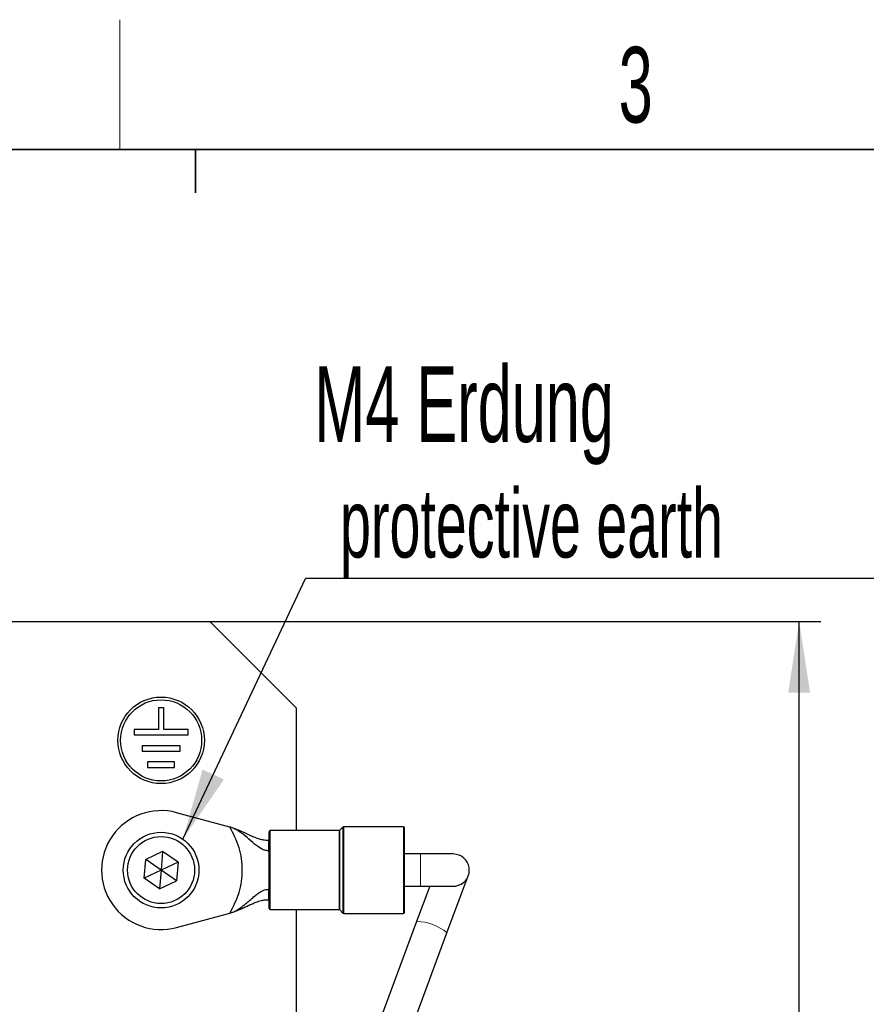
# Model space of a CAD drawing. Header units: millimetres. Extents: x 5 to 418, y 2 to 292.
# Tile 16 of 43: x 117 to 156, y 243 to 288. Entities that reach past the tile are written whole.
import ezdxf

# ---------------------------------------------------------------- set-up
doc = ezdxf.new("R2010")
doc.units = ezdxf.units.MM
doc.layers.add('SLD-0', color=7, linetype='Continuous')
doc.styles.add('SLDTEXTSTYLE0', font='TXT', dxfattribs={"width": 0.605})
doc.dimstyles.new('SLDDIMSTYLE0', dxfattribs={"dimtxt": 3.5, "dimasz": 3.302, "dimexe": 0, "dimexo": 0.0625, "dimgap": 0.875, "dimtad": 1, "dimlfac": 2, "dimrnd": 1e-09, "dimzin": 12, "dimdsep": 46, "dimtxsty": 'SLDTEXTSTYLE0', "dimsah": 1, "dimcen": 0.09, "dimadec": 0, "dimazin": 3, "dimtfac": 1, "dimtofl": 0, "dimtmove": 0, "dimatfit": 3, "dimfxl": 1, "dimfrac": 2, "dimtolj": 1, "dimtzin": 12, "dimarcsym": 0})
doc.dimstyles.new('SLDDIMSTYLE1', dxfattribs={"dimtxt": 0.18, "dimasz": 3.302, "dimexe": 0, "dimexo": 0.0625, "dimgap": 0, "dimtad": 0, "dimtih": 1, "dimtoh": 1, "dimdec": 0, "dimrnd": 1e-09, "dimzin": 0, "dimdsep": 46, "dimtxsty": 'Standard', "dimsah": 1, "dimcen": 0.09, "dimadec": 0, "dimazin": 0, "dimtfac": 3.302, "dimtdec": 0, "dimtofl": 0, "dimtmove": 0, "dimatfit": 3, "dimfxl": 1, "dimfrac": 2, "dimtolj": 1, "dimtzin": 0, "dimarcsym": 0})

# ---------------------------------------------------------------- blocks, each defined once
blk = doc.blocks.new('_D_1')
at = {"layer": 'SLD-0', "color": 7}
for p, q in [((125.658, 260.672), (153.908, 260.672)), ((152.908, 175.122), (152.908, 260.672)), ((142.908, 175.122), (153.908, 175.122))]:
    blk.add_line(p, q, dxfattribs=at)
for points in [[(152.908, 260.672), (152.4, 257.37), (153.416, 257.37)], [(152.908, 175.122), (153.416, 178.424), (152.4, 178.424)]]:
    blk.add_solid(points, dxfattribs=at)
at = {"layer": 'SLD-0', "color": 7, "insert": (148.397, 211.882), "char_height": 3.5, "attachment_point": 1, "rotation": 90, "style": 'SLDTEXTSTYLE0'}
blk.add_mtext('171,1', dxfattribs=at)
blk = doc.blocks.new('SW_NOTE_0_1')
at = {"layer": 'SLD-0', "color": 0}
blk.add_line((30.237, 0), (0, 0), dxfattribs=at)
at = {"layer": 'SLD-0', "color": 0, "attachment_point": 1, "style": 'SLDTEXTSTYLE0'}
for s, insert, char_height in [('M4 Erdung', (0.414, 9.808), 3.5), ('protective earth', (1.605, 4.143), 3.175)]:
    blk.add_mtext(s, dxfattribs=dict(at, insert=insert, char_height=char_height))

msp = doc.modelspace()

# ---------------------------------------------------------------- linework, layer by layer
at = {"color": 7, "linetype": 'Continuous', "lineweight": 25}
for p, q in [((115.9085, 260.6723), (125.6585, 260.6723)), ((129.6585, 256.6723), (125.6585, 260.6723)), ((123.5335, 256.6723), (123.2835, 256.6723)), ((123.2835, 256.6723), (123.2835, 255.6723)), ((123.5335, 255.6723), (123.5335, 256.6723)), ((129.6585, 256.6723), (129.6585, 250.9973)), ((123.2835, 255.6723), (122.1585, 255.6723)), ((122.1585, 255.6723), (122.1585, 255.4223)), ((124.6585, 255.6723), (123.5335, 255.6723)), ((124.6585, 255.4223), (124.6585, 255.6723)), ((122.1585, 255.4223), (124.6585, 255.4223)), ((124.2835, 254.9223), (122.5335, 254.9223)), ((122.5335, 254.9223), (122.5335, 254.6723)), ((122.5335, 254.6723), (124.2835, 254.6723)), ((124.2835, 254.6723), (124.2835, 254.9223)), ((124.0335, 254.1723), (122.7835, 254.1723)), ((122.7835, 254.1723), (122.7835, 253.9223)), ((124.0335, 253.9223), (124.0335, 254.1723)), ((122.7835, 253.9223), (124.0335, 253.9223)), ((126.586, 251.1637), (124.1244, 251.8275)), ((126.586, 251.1637), (126.586, 251.1637)), ((131.6378, 250.9973), (128.4585, 250.9973)), ((131.8188, 251.1576), (131.6731, 251.0119)), ((134.6085, 251.1723), (131.8542, 251.1723)), ((128.3791, 250.5628), (128.3958, 250.5649)), ((128.3958, 250.5649), (128.3985, 250.5654)), ((123.4787, 250.0355), (122.6961, 249.6647)), ((123.4787, 250.0355), (123.4085, 249.1723)), ((124.1911, 249.543), (123.4787, 250.0355)), ((128.3955, 250.0676), (128.3788, 250.0658)), ((122.6258, 248.8016), (122.6961, 249.6647)), ((123.4085, 249.1723), (122.6961, 249.6647)), ((124.1911, 249.543), (123.4085, 249.1723)), ((124.1911, 249.543), (124.1209, 248.6799)), ((135.4085, 249.9223), (134.6585, 249.9223)), ((136.9085, 249.9223), (135.4085, 249.9223)), ((137.1865, 249.8689), (136.9085, 249.9223)), ((123.4085, 249.1723), (122.6258, 248.8016)), ((123.4085, 249.1723), (123.3382, 248.3091)), ((124.1209, 248.6799), (123.4085, 249.1723)), ((123.3382, 248.3091), (122.6258, 248.8016)), ((123.3382, 248.3091), (124.1209, 248.6799)), ((136.6266, 246.2649), (137.6114, 248.9107)), ((128.3788, 248.2788), (128.3957, 248.2769)), ((134.6585, 248.4223), (135.4085, 248.4223)), ((135.829, 248.4223), (135.2208, 246.7882)), ((135.4085, 248.4223), (136.9085, 248.4223)), ((128.3958, 247.7797), (128.3791, 247.7818)), ((128.3985, 247.7792), (128.3958, 247.7797)), ((128.4585, 247.3473), (131.6378, 247.3473)), ((129.6585, 247.3473), (129.6585, 232.1723)), ((131.6731, 247.3326), (131.8188, 247.1869)), ((124.1244, 246.5171), (126.586, 247.1809)), ((126.586, 247.1809), (126.586, 247.1809)), ((131.8542, 247.1723), (134.6085, 247.1723)), ((135.2208, 246.7882), (131.6028, 237.0681)), ((133.0086, 236.5449), (136.6266, 246.2649))]:
    msp.add_line(p, q, dxfattribs=at)
at = {"color": 7, "linetype": 'Continuous', "lineweight": 18}
for p, q in [((128.4585, 247.3473), (128.4585, 250.9973)), ((131.6378, 247.3473), (131.6378, 250.9973)), ((131.6731, 251.0119), (131.6731, 247.3326)), ((131.8188, 247.1869), (131.8188, 251.1576)), ((131.8542, 247.1723), (131.8542, 251.1723)), ((134.6085, 247.1723), (134.6085, 251.1723)), ((128.3791, 250.5628), (128.3788, 250.0658)), ((135.4085, 249.8689), (135.4085, 249.9223)), ((135.4085, 248.4223), (135.4085, 249.8689)), ((128.3791, 247.7818), (128.3788, 248.2788))]:
    msp.add_line(p, q, dxfattribs=at)
at = {"color": 7, "linetype": 'Continuous', "lineweight": 25, "flags": 128}
for points in [[(128.4085, 249.1973), (128.4085, 249.4785), (128.4085, 249.7413)], [(126.5905, 247.1821), (126.5919, 247.1825), (126.5932, 247.1828)]]:
    msp.add_lwpolyline(points, dxfattribs=at)
at = {"color": 7, "linetype": 'Continuous', "lineweight": 25}
for centre, radius in [((123.4085, 255.1723), 2), ((123.4085, 255.1723), 1.875), ((123.4085, 249.1723), 1.75), ((123.4085, 249.1723), 1.55)]:
    msp.add_circle(centre, radius, dxfattribs=at)
for centre, radius, start, end in [((123.4085, 249.1723), 2.75, 74.90945, 285.09054), ((128.4585, 250.9473), 0.05, 90, 180), ((131.6378, 251.0473), 0.05, 270, 315), ((131.8542, 251.1223), 0.05, 90, 135), ((134.6085, 251.1223), 0.05, 0, 90), ((136.9085, 249.1723), 0.75, 270, 68.24501), ((128.4585, 247.3973), 0.05, 180, 270), ((131.6378, 247.2973), 0.05, 45, 90), ((131.8542, 247.2223), 0.05, 225, 270), ((134.6085, 247.2223), 0.05, 270, 0)]:
    msp.add_arc(centre, radius, start, end, dxfattribs=at)
at = {"color": 7, "linetype": 'Continuous', "lineweight": 18}
msp.add_arc((135.2511, 244.7196), 2.0688, 48.32861, 90.83908, dxfattribs=at)
at = {"color": 7, "linetype": 'Continuous', "lineweight": 25}
for points, knots in [([(126.586, 251.1637), (126.6489, 251.1454), (126.7758, 251.1085), (126.9415, 251.0463), (127.0853, 250.987), (127.2093, 250.9324), (127.3292, 250.8776), (127.4781, 250.8085), (127.6518, 250.7292), (127.816, 250.6625), (127.9465, 250.6187), (128.045, 250.5916), (128.1444, 250.5716), (128.2333, 250.5615), (128.3116, 250.5588), (128.3566, 250.5615), (128.3791, 250.5628)], [0, 0, 0, 0, 0.0840332, 0.1697904, 0.2329927, 0.2967075, 0.3616255, 0.4268256, 0.5475043, 0.6693267, 0.7306999, 0.7926833, 0.8551167, 0.9177615, 0.958828, 1, 1, 1, 1]), ([(128.3788, 250.0658), (128.3179, 250.0698), (128.161, 250.0802), (127.762, 250.3216), (127.3283, 250.753), (126.8625, 251.0747), (126.6389, 251.1467), (126.586, 251.1637)], [0, 0, 0, 0, 0.1076899, 0.2773996, 0.6973546, 0.9285234, 1, 1, 1, 1]), ([(126.586, 247.1809), (126.748, 247.4926), (127.0718, 248.1161), (127.2018, 249.1723), (127.0719, 250.2285), (126.748, 250.852), (126.586, 251.1637)], [0, 0, 0, 0, 0.2499993, 0.4999979, 0.7499965, 1, 1, 1, 1]), ([(128.4085, 247.3973), (128.4085, 247.4211), (128.4085, 247.4579), (128.4085, 247.6789), (128.4085, 247.9083), (128.4085, 248.1907), (128.4085, 248.6044), (128.4085, 249.1723), (128.4085, 249.7401), (128.4085, 250.1538), (128.4085, 250.4362), (128.4085, 250.6656), (128.4085, 250.8866), (128.4085, 250.9235), (128.4085, 250.9473)], [0, 0, 0, 0, 0.1197215, 0.1848366, 0.25, 0.3151151, 0.3802785, 0.5, 0.6197215, 0.6848366, 0.75, 0.8151151, 0.8802785, 1, 1, 1, 1]), ([(134.6585, 247.2223), (134.6585, 247.2483), (134.6585, 247.2884), (134.6585, 247.5316), (134.6585, 247.7832), (134.6585, 248.0956), (134.6585, 248.5496), (134.6585, 249.1723), (134.6585, 249.795), (134.6585, 250.2489), (134.6585, 250.5613), (134.6585, 250.813), (134.6585, 251.0562), (134.6585, 251.0962), (134.6585, 251.1223)], [0, 0, 0, 0, 0.1197284, 0.1841803, 0.25, 0.3158197, 0.3802716, 0.5, 0.6197284, 0.6841803, 0.75, 0.8158197, 0.8802716, 1, 1, 1, 1]), ([(128.4085, 250.0713), (128.4075, 250.0706), (128.406, 250.0696), (128.3982, 250.0681), (128.3955, 250.0676)], [0, 0, 0, 0, 0.6508525, 1, 1, 1, 1]), ([(128.3985, 249.1723), (128.3985, 249.2654), (128.3985, 249.4264), (128.3985, 249.6126), (128.3985, 249.7128), (128.3985, 249.7569), (128.3985, 249.7697), (128.3986, 249.8552), (128.3986, 249.999), (128.3971, 250.0447), (128.3964, 250.0676)], [0, 0, 0, 0, 0.21131189, 0.36534982, 0.46183883, 0.48844818, 0.49633527, 0.50061013, 0.75030323, 1, 1, 1, 1]), ([(128.3966, 248.277), (128.3968, 248.2854), (128.3971, 248.2994), (128.3983, 248.3377), (128.399, 248.3666), (128.3991, 248.4273), (128.3986, 248.4986), (128.3985, 248.5826), (128.3985, 248.6273), (128.3985, 248.7299), (128.3985, 248.9166), (128.3985, 249.0785), (128.3985, 249.1723)], [0, 0, 0, 0, 0.12502388, 0.20702141, 0.25028245, 0.28038966, 0.49994623, 0.50378509, 0.53729392, 0.6332208, 0.7875511, 1, 1, 1, 1]), ([(126.586, 247.1809), (126.6489, 247.2014), (126.7763, 247.2431), (126.9285, 247.3273), (127.0514, 247.4065), (127.1478, 247.4757), (127.2414, 247.5482), (127.3332, 247.6234), (127.4234, 247.7002), (127.5126, 247.7777), (127.6009, 247.8546), (127.6855, 247.9273), (127.7669, 247.9947), (127.8457, 248.0566), (127.9255, 248.1145), (128.0196, 248.1755), (128.1291, 248.2326), (128.255, 248.2759), (128.3374, 248.2779), (128.3788, 248.2788)], [0, 0, 0, 0, 0.0849528, 0.1721056, 0.2234266, 0.2749231, 0.3268127, 0.3787936, 0.43163, 0.4845298, 0.5376164, 0.5907784, 0.6381634, 0.6856464, 0.733533, 0.7816254, 0.8533999, 0.926398, 1, 1, 1, 1]), ([(128.4085, 248.2733), (128.4074, 248.274), (128.406, 248.2748), (128.3994, 248.2763), (128.3967, 248.2768), (128.3957, 248.2769)], [0, 0, 0, 0, 0.656352, 0.8831473, 1, 1, 1, 1]), ([(128.3791, 247.7818), (128.3507, 247.7832), (128.265, 247.7877), (128.1528, 247.775), (128.0278, 247.7489), (127.9171, 247.7171), (127.7776, 247.6671), (127.6488, 247.613), (127.5, 247.5463), (127.3474, 247.4752), (127.1834, 247.4003), (127.0394, 247.3383), (126.9335, 247.2956), (126.8097, 247.2496), (126.6993, 247.2126), (126.6145, 247.1888), (126.586, 247.1809)], [0, 0, 0, 0, 0.0520258, 0.1568281, 0.2095549, 0.2874803, 0.3656538, 0.4708445, 0.5238594, 0.6304531, 0.7324073, 0.7871924, 0.8494122, 0.8867451, 0.9619879, 1, 1, 1, 1])]:
    msp.add_open_spline(points, degree=3, knots=knots, dxfattribs=at)
for points in [[(128.3985, 250.5654), (128.4014, 250.566), (128.4072, 250.5671), (128.408, 250.5684), (128.4085, 250.5691)], [(128.4085, 247.7755), (128.408, 247.7762), (128.4072, 247.7774), (128.4014, 247.7786), (128.3985, 247.7792)]]:
    msp.add_open_spline(points, degree=3, dxfattribs=at)
at = {"layer": 'SLD-0', "lineweight": 18}
msp.add_line((121.5, 282.5), (121.5, 288.5), dxfattribs=at)
at = {"layer": 'SLD-0', "lineweight": 35}
msp.add_line((408, 282.5), (26, 282.5), dxfattribs=at)
at = {"layer": 'SLD-0'}
for p, q in [((125, 280.5), (125, 282.5)), ((125, 282.5), (125, 280.5))]:
    msp.add_line(p, q, dxfattribs=at)

# ---------------------------------------------------------------- block references
msp.add_blockref('SW_NOTE_0_1', (130.0781, 262.6596), dxfattribs=at)

# ---------------------------------------------------------------- texts
at = {"layer": 'SLD-0', "insert": (145.3527, 287.243), "char_height": 3.5, "attachment_point": 2, "style": 'SLDTEXTSTYLE0'}
msp.add_mtext('3', dxfattribs=at)

# ---------------------------------------------------------------- dimensions: what is measured, and where the dimension line sits
at = {"layer": 'SLD-0', "color": 7}
dim = msp.add_linear_dim(base=(152.9085, 260.6723), p1=(142.9085, 175.1223), p2=(125.6585, 260.6723), angle=90, dimstyle='SLDDIMSTYLE0', dxfattribs=at)
dim.commit()
dim.dimension.update_dxf_attribs({"geometry": '_D_1', "text_midpoint": (152.9085, 217.8973), "dimtype": 160})

# ---------------------------------------------------------------- leaders
at = {"layer": 'SLD-0'}
msp.add_leader([(124.4169, 250.6025), (130.0781, 262.6596)], dimstyle='SLDDIMSTYLE1', dxfattribs=at)

doc.saveas('drawing.dxf')
